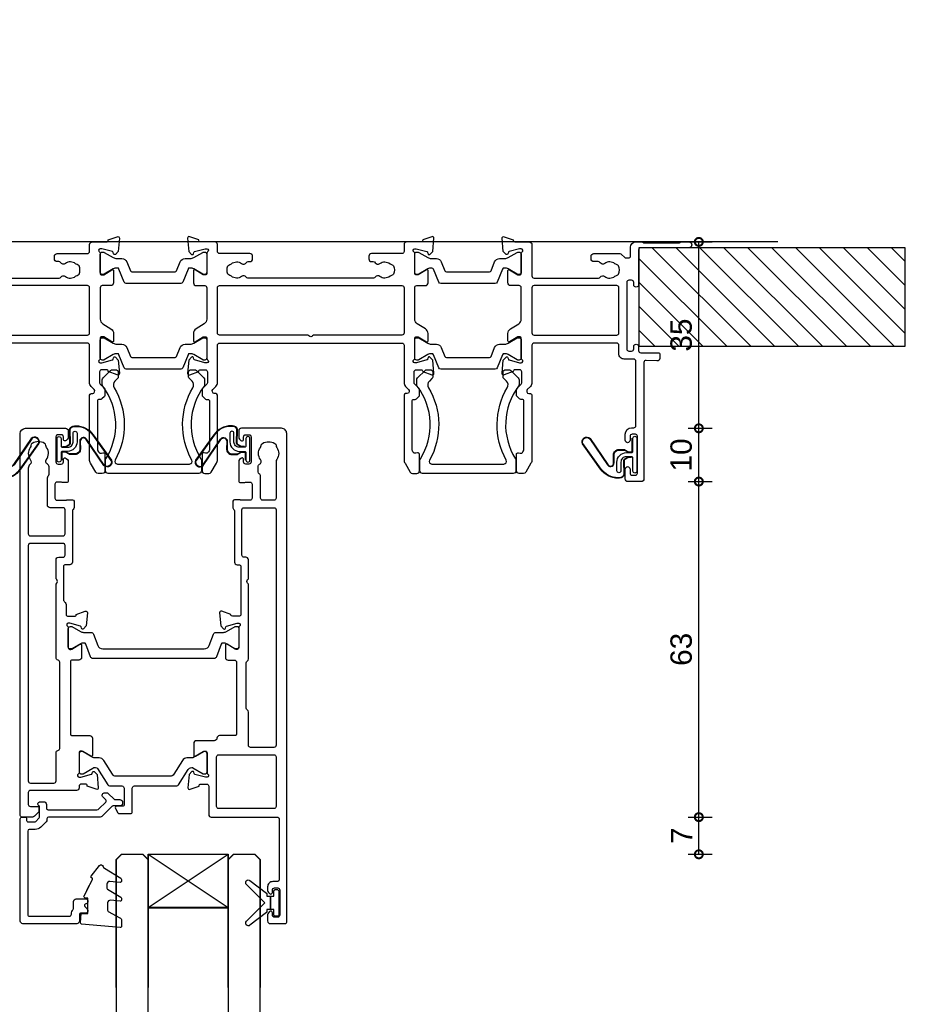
# Model space of a CAD drawing. Header units: millimetres. Extents: x -5338 to 20549, y -6356 to 8276.
# Tile 62 of 176: x -380 to -213, y 1336 to 1520. Entities that reach past the tile are written whole.
import ezdxf

# ---------------------------------------------------------------- set-up
doc = ezdxf.new("R2010")
doc.units = ezdxf.units.MM
doc.header["$PDMODE"] = 1
doc.header["$PDSIZE"] = 5
for name, color, linetype in [('Extrusion', 2, 'Continuous'), ('Glass', 4, 'Continuous'), ('Gray', 8, 'Continuous'), ('polyamide', 6, 'Continuous'), ('Seals', 1, 'Continuous')]:
    doc.layers.add(name, color=color, linetype=linetype)
doc.styles.add('UNO Text', font='arial.ttf')
doc.dimstyles.new('UNO', dxfattribs={"dimtxt": 2, "dimasz": 1.5, "dimexe": 1.25, "dimexo": 0.625, "dimtad": 1, "dimdec": 1, "dimzin": 9, "dimtxsty": 'UNO Text', "dimblk": 'DOTSMALL', "dimcen": 2.5, "dimadec": 0, "dimazin": 0, "dimtfac": 1, "dimtdec": 1, "dimtmove": 0, "dimatfit": 3, "dimfxl": 1, "dimfxlon": 1, "dimarcsym": 0})

# ---------------------------------------------------------------- blocks, each defined once
blk = doc.blocks.new('*U27')
at = {"layer": 'Glass'}
for p, q in [((-8, 0), (7, 10)), ((-8, 10), (7, 0))]:
    blk.add_line(p, q, dxfattribs=at)
for points in [[(-14, 25), (-14, 1), (-13, 0), (-9, 0), (-8, 1), (-8, 25)], [(7, 25), (7, 1), (8, 0), (12, 0), (13, 1), (13, 25)]]:
    blk.add_lwpolyline(points, dxfattribs=at)
blk.add_lwpolyline([(-8, 0), (7, 0), (7, 10), (-8, 10)], close=True, dxfattribs=at)
blk = doc.blocks.new('BACKSEAL1.5')
at = {"layer": 'Seals'}
for points in [[(-0.35, -2.9), (0.3, -2.9), (0.3, -1.65), (0.3, -0.4), (-0.35, -0.4), (-0.35, -0.02, 0.233448), (-0.45, 0.18), (-3.55, 2.55, 0.936585), (-4.2, 1.8), (-0.75, -1.65), (-4.2, -5.1, 0.936585), (-3.55, -5.85), (-0.45, -3.48, 0.233448), (-0.35, -3.28)], [(1.6, 0.85), (1.2, 0.85, 0.414214), (0.95, 0.6), (0.95, -0.4), (0.3, -0.4), (0.3, -1.65), (0.3, -2.9), (0.95, -2.9), (0.95, -3.9, 0.414214), (1.2, -4.15), (1.6, -4.15, 0.414214), (1.85, -3.9), (1.85, -1.65), (1.85, 0.6, 0.414214)]]:
    blk.add_lwpolyline(points, format="xyb", close=True, dxfattribs=at)
blk = doc.blocks.new('421802')
at = {"layer": 'Extrusion'}
blk.add_lwpolyline([(9.2, 23.15, -0.400098), (9.6, 22.76, 0.145125), (9.92, 21.85, -0.157511), (10, 21.62), (10, 20.4, 0.414214), (10.5, 19.9), (12.35, 19.9, 0.414214), (12.65, 20.2), (12.65, 20.5, 0.414214), (12.35, 20.8), (12.32, 20.8, -0.668179), (12.11, 21.31), (12.5, 21.7, 0.198912), (12.65, 22.05), (12.65, 22.25, 0.414214), (12.35, 22.55), (11.4, 22.55, -0.414214), (11.1, 22.85), (11.1, 24.05, 0.414214), (10.6, 24.55), (0.5, 24.55, 0.414214), (0, 24.05), (0, 4.85, 0.414214), (0.3, 4.55), (0.9, 4.55, 0.414214), (1.2, 4.85), (1.2, 5.15, -0.414214), (1.5, 5.45), (2.7, 5.45, -0.198912), (2.91, 5.36), (3.51, 4.76, -0.198912), (3.6, 4.55), (3.6, 2.59, -0.267785), (3.45, 2.33, 0.492955), (3.39, 1.86), (3.45, 1.79, 0.198912), (3.8, 1.65), (4.4, 1.65, 0.414214), (4.9, 2.15), (4.9, 2.85, -0.414214), (5.2, 3.15), (14.4, 3.15, -0.19891), (14.75, 3), (16.03, 1.72, -0.414214), (16.03, 1.3), (15.53, 0.8, 0.668179), (15.88, -0.05), (16.17, -0.05, 0.198912), (16.52, 0.09), (17.59, 1.16, -0.198912), (17.8, 1.25), (18.7, 1.25, 0.414214), (19.2, 1.75), (19.2, 1.95, 0.414214), (18.7, 2.45), (17.4, 2.45, -0.198912), (17.19, 2.53), (15.33, 4.4, 0.198912), (14.98, 4.55), (5.3, 4.55, -0.414213), (5, 4.85), (5, 5.06, 0.198839), (4.85, 5.41), (3.86, 6.41, 0.198912), (2.8, 6.85), (1.7, 6.85, -0.414204), (1.4, 7.15), (1.4, 22.85, -0.414223), (1.7, 23.15)], format="xyb", close=True, dxfattribs=at)
blk = doc.blocks.new('QLON69800')
at = {"layer": 'Seals'}
blk.add_lwpolyline([(0, 3.07), (0, -3.07, 1), (0.76, -3.07), (0.76, -0.63, -0.414214), (1.01, -0.38), (2, -0.38, -0.414214), (3, -1.38), (3, -3.02, 1), (3.76, -3.02), (3.76, -1.42, 0.414214), (1.96, 0.38), (1.01, 0.38, -0.414214), (0.76, 0.63), (0.76, 3.07, 1)], format="xyb", close=True, dxfattribs=at)
for points in [[(1.11, -0.41), (1.47, -0.41, -0.131652), (1.64, -0.45), (2.32, -0.85, -0.268481), (2.5, -1.15), (2.47, -3.72, 0.325102), (3.25, -4.32), (3.54, -4.32, 0.242084), (6.71, -2.69), (10.12, 2.07, 0.831226), (8.85, 2.99), (5.53, -1.92, -0.254578), (4.91, -2.25, -0.379612), (4.26, -1.51), (4.29, -0.03, 0.413856), (3.39, 0.87), (2.4, 0.87, 0.131652), (2.32, 0.85), (1.64, 0.45, -0.131652), (1.47, 0.41), (1.01, 0.41, -0.414214), (0.78, 0.63), (0.78, 2.97)], [(1.01, -0.51), (1.47, -0.51, -0.131652), (1.59, -0.54), (2.27, -0.93, -0.267949), (2.4, -1.15), (2.37, -3.74, 0.330082), (3.25, -4.42), (3.54, -4.42, 0.242084), (6.8, -2.75), (10.2, 2.02, 0.840847), (8.77, 3.05), (5.44, -1.86, -0.252571), (4.92, -2.15), (4.92, -2.15, -0.376647), (4.36, -1.52), (4.39, -0.03, 0.414214), (3.39, 0.97), (2.4, 0.97, 0.131652), (2.27, 0.93), (1.59, 0.54, -0.131652), (1.47, 0.51), (1.01, 0.51, -0.414214), (0.88, 0.63), (0.88, 3.07)]]:
    blk.add_lwpolyline(points, format="xyb", dxfattribs=at)
blk = doc.blocks.new('523200')
at = {"layer": 'Extrusion'}
for points in [[(41, 35.3), (39.8, 35.3, 0.414199), (39.5, 35), (39.5, 34.94), (37.8, 34.32, -0.548619), (37.4, 34.63), (37.62, 37.1), (38.16, 37.64, -0.57735), (38.49, 37.55), (38.57, 37.27, 0.267949), (38.71, 37.13), (40.7, 36.6), (41, 36.6, 0.767301), (41.15, 37.16, -0.267949), (41, 37.42), (41, 41.2, 0.414214), (40.7, 41.5), (40.48, 41.5, 0.137872), (40.33, 41.46), (38.8, 40.53, -0.585524), (38.5, 40.7), (38.5, 43, -0.414214), (39, 43.5), (40.1, 43.5, 0.414214), (40.6, 44), (40.6, 57.3, 0.414214), (40.2, 57.7), (37.4, 57.7, -0.400272), (36.9, 58.18, 0.400272), (36.4, 58.65), (33.05, 58.65, -0.414214), (32.55, 59.15), (32.55, 61.41, -0.585524), (32.85, 61.58), (34.38, 60.65, 0.137872), (34.53, 60.6), (34.75, 60.6, 0.414214), (35.05, 60.9), (35.05, 64.68, -0.267949), (35.2, 64.94, 0.767327), (35.05, 65.5), (34.75, 65.5), (32.76, 64.97, 0.267949), (32.62, 64.83), (32.54, 64.55, -0.57735), (32.21, 64.46), (31.67, 65), (31.45, 67.48, -0.548619), (31.85, 67.78), (33.55, 67.17), (33.55, 67.1, 0.414214), (33.85, 66.8), (34.95, 66.8, 0.414214), (35.35, 67.2), (35.35, 72.5, -0.414214), (35.85, 73), (48.2, 73, 0.414214), (48.6, 73.4), (48.6, 84.7, 0.414216), (48.2, 85.1), (47.4, 85.1, -0.414215), (46.4, 86.1), (46.4, 86.77, -0.198912), (46.55, 87.12), (46.79, 87.36, -0.198912), (47, 87.45, -0.414214), (47.3, 87.15), (47.3, 86.7, 0.414214), (47.7, 86.3), (48.3, 86.3, 0.414214), (48.7, 86.7), (48.7, 91.4, 0.414214), (48.3, 91.8), (47.7, 91.8, 0.414214), (47.3, 91.4), (47.3, 90.95, -0.414214), (47, 90.65, -0.198912), (46.79, 90.74), (46.55, 90.98, -0.198912), (46.4, 91.33), (46.4, 92.5, -0.414214), (46.9, 93), (49.7, 93, -0.414214), (50, 92.7), (50, 1, -0.414214), (49, 0), (41.5, 0, -0.414214), (41, 0.5), (41, 1.67, -0.198912), (41.15, 2.02), (41.39, 2.26, -0.198912), (41.6, 2.35, -0.414214), (41.9, 2.05), (41.9, 1.6, 0.414214), (42.3, 1.2), (42.9, 1.2, 0.414214), (43.3, 1.6), (43.3, 6.3, 0.414214), (42.9, 6.7), (42.3, 6.7, 0.414214), (41.9, 6.3), (41.9, 5.85, -0.414214), (41.6, 5.55, -0.198912), (41.39, 5.64), (41.15, 5.88, -0.198912), (41, 6.23), (41, 9.9, -0.414214), (41.3, 10.2), (41.99, 10.2, -0.147449), (42.16, 10.15, 0.147434), (42.32, 10.1), (43.1, 10.1, 0.414199), (43.5, 10.5), (43.5, 13.1, 0.414199), (43.1, 13.5), (41.42, 13.5, 0.147434), (41.26, 13.45, -0.147449), (41.09, 13.4), (40.2, 13.4, -0.414195), (39.9, 13.7), (39.9, 14.91, -0.245423), (40.03, 15.16, 0.245419), (40.2, 15.49), (40.2, 25.1, -0.414214), (40.7, 25.6), (41, 25.6, 0.414214), (41.4, 26), (41.4, 34.9, 0.414214)], [(8.23, 32.48), (8.32, 32.57, 0.198912), (8.61, 33.28), (8.61, 34.9, -0.414229), (9.01, 35.3), (10.2, 35.3, -0.41507), (10.5, 35), (10.5, 34.94), (12.2, 34.32, 0.548619), (12.6, 34.63), (12.38, 37.1), (11.84, 37.64, 0.57735), (11.51, 37.55), (11.43, 37.27, -0.267949), (11.29, 37.13), (9.3, 36.6), (9, 36.6, -0.767848), (8.85, 37.16, 0.267949), (9, 37.42), (9, 41.2, -0.414214), (9.3, 41.5), (9.52, 41.5, -0.137872), (9.67, 41.46), (11.2, 40.53, 0.585524), (11.5, 40.7), (11.5, 43, 0.414214), (11, 43.5), (9.8, 43.5, -0.414214), (9.4, 43.9), (9.4, 57.3, -0.414214), (9.8, 57.7), (13.05, 57.7, 0.414214), (13.55, 58.2), (13.55, 61.41, 0.585524), (13.25, 61.58), (11.72, 60.65, -0.137872), (11.57, 60.6), (11.35, 60.6, -0.414214), (11.05, 60.9), (11.05, 64.68, 0.267949), (10.9, 64.94, -0.767356), (11.05, 65.5), (11.35, 65.5), (13.37, 64.96, -0.216), (13.48, 64.83), (13.56, 64.55, 0.57735), (13.89, 64.46), (14.43, 65), (14.65, 67.48, 0.548619), (14.25, 67.78), (12.55, 67.17), (12.55, 67.1, -0.414258), (12.25, 66.8), (11.45, 66.8, -0.414214), (11.05, 67.2), (11.05, 67.5, 0.414214), (10.55, 68), (1.9, 68, -0.414214), (1.5, 68.4), (1.5, 70.6, -0.414214), (1.9, 71), (3.2, 71, 0.414214), (3.5, 71.3), (3.5, 71.79, 0.198913), (3.35, 72.15), (2.65, 72.85, 0.198912), (2.29, 73), (0.3, 73, 0.414214), (0, 72.7), (0, 1, 0.414213), (1, 0), (8.5, 0, 0.414214), (9, 0.5), (9, 1.67, 0.198912), (8.85, 2.02), (8.61, 2.26, 0.198912), (8.4, 2.35, 0.414214), (8.1, 2.05), (8.1, 1.6, -0.414214), (7.7, 1.2), (7.1, 1.2, -0.414214), (6.7, 1.6), (6.7, 6.3, -0.414214), (7.1, 6.7), (7.7, 6.7, -0.414214), (8.1, 6.3), (8.1, 5.85, 0.414214), (8.4, 5.55, 0.198912), (8.61, 5.64), (8.85, 5.88, 0.198912), (9, 6.23), (9, 9.9, 0.414214), (8.7, 10.2), (8.01, 10.2, 0.147449), (7.84, 10.15, -0.147434), (7.68, 10.1), (6.9, 10.1, -0.414199), (6.5, 10.5), (6.5, 13.1, -0.414199), (6.9, 13.5), (8.58, 13.5, -0.147434), (8.74, 13.45, 0.147449), (8.91, 13.4), (9.8, 13.4, 0.414195), (10.1, 13.7), (10.1, 14.85, 0.213579), (9.93, 15.22, -0.213492), (9.8, 15.52), (9.8, 25.1, 0.414205), (9.3, 25.6), (8.51, 25.6, -0.414214), (8.11, 26), (8.11, 32.2, -0.198912)], [(37.25, 61.3), (47.6, 61.3, 0.414214), (48, 61.7), (48, 71, 0.414214), (47.6, 71.4), (37.25, 71.4, 0.414214), (36.85, 71), (36.85, 61.7, 0.414214)], [(7.21, 24.2), (8, 24.2, -0.414214), (8.4, 23.8), (8.4, 22, -0.414214), (8, 21.6), (1.91, 21.6, -0.414214), (1.51, 22), (1.51, 66.2, -0.414214), (1.91, 66.6), (6.31, 66.6, -0.414214), (6.71, 66.2), (6.71, 60.9, 0.374777), (7.05, 60.5, -0.374777), (7.4, 60.11), (7.4, 43.9, -0.347172), (7.09, 43.51, 0.347172), (6.71, 43.02), (6.71, 29.25), (6.85, 29.1, -0.414214), (6.85, 28.4), (6.71, 28.25), (6.71, 24.7, 0.414214)], [(42.58, 43.73, -0.250491), (42.8, 43.31), (42.8, 29.25), (42.65, 29.1, 0.414214), (42.65, 28.4), (42.8, 28.25), (42.8, 24.7, -0.414214), (42.3, 24.2), (42, 24.2, 0.414214), (41.6, 23.8), (41.6, 15.3, 0.414214), (42, 14.9), (47.6, 14.9, 0.414214), (48, 15.3), (48, 59.5, 0.414214), (47.6, 59.9), (43.2, 59.9, 0.414214), (42.8, 59.5), (42.8, 53.27, -0.250492), (42.58, 52.86, 0.250492), (42.4, 52.52), (42.4, 44.06, 0.250491)], [(1.51, 19.8, -0.414214), (1.91, 20.2), (8, 20.2, -0.414214), (8.4, 19.8), (8.4, 15.3, -0.414214), (8, 14.9), (5.6, 14.9, 0.414214), (5.1, 14.4), (5.1, 9.3, 0.213426), (5.27, 8.93, -0.213427), (5.4, 8.63), (5.4, 7.21, -0.282791), (5.13, 6.76, 0.443984), (4.89, 5.9, -0.336408), (4.93, 3.6, 0.14398), (4.8, 3.24, -0.245791), (4.55, 2.82, -0.280014), (2.25, 2.82, -0.245791), (2, 3.24, 0.14398), (1.87, 3.6, -0.330962), (1.88, 5.86, 0.379919), (1.81, 6.79, -0.20441), (1.5, 7.51)], [(45.1, 13.1), (45.1, 9, -0.28209), (44.83, 8.55, 0.282093), (44.61, 8.2), (44.61, 7.21, 0.280472), (44.88, 6.76, -0.464553), (45.08, 5.87, 0.330962), (45.07, 3.6, -0.14398), (45.2, 3.24, 0.245791), (45.45, 2.83, 0.280014), (47.75, 2.83, 0.245791), (48, 3.24, -0.14398), (48.13, 3.6, 0.326753), (48.13, 5.85, -0.158963), (48, 6.26), (48, 13.1, 0.414214), (47.6, 13.5), (45.5, 13.5, 0.414213)]]:
    blk.add_lwpolyline(points, format="xyb", close=True, dxfattribs=at)
at = {"layer": 'polyamide'}
for points in [[(18.3, 72.19, -0.267949), (18.56, 72.34), (20.7, 72.34, -0.414214), (21, 72.04), (21, 67.59, 0.338592), (21.41, 67.14), (29.35, 67.14, -0.258663), (29.69, 66.95), (31.49, 64.07, 0.258663), (32.17, 63.69), (32.2, 63.69, 0.131652), (32.4, 63.74), (34.32, 64.85, -0.131652), (34.47, 64.89), (34.65, 64.89, -0.414214), (35.05, 64.49), (35.05, 61.09, -0.414214), (34.65, 60.69), (34.47, 60.69, -0.131652), (34.32, 60.73), (32.4, 61.84, 0.131652), (32.2, 61.89), (31.28, 61.89, -0.258618), (30.43, 62.36), (28.81, 64.96, 0.258618), (28.13, 65.34), (17.97, 65.34, 0.258618), (17.29, 64.96), (15.67, 62.36, -0.258618), (14.82, 61.89), (14, 61.89, 0.131652), (13.6, 61.78), (11.78, 60.73, -0.131652), (11.63, 60.69), (11.45, 60.69, -0.414214), (11.05, 61.09), (11.05, 64.49, -0.414214), (11.45, 64.89), (11.63, 64.89, -0.131652), (11.78, 64.85), (13.6, 63.8, 0.213147), (14, 63.69), (14.15, 63.69, 0.258618), (14.49, 63.88), (16.41, 66.95, -0.258618), (16.75, 67.14), (19.09, 67.14, 0.329573), (19.5, 67.57), (19.5, 70.64, 0.414214), (19.2, 70.94), (18.1, 70.94, -0.57735), (17.84, 71.39)], [(41, 37.51), (41, 41.01, 0.414214), (40.6, 41.41), (40.39, 41.41, 0.125779), (40.3, 41.39), (38.71, 40.47, -0.131829), (38.11, 40.31), (37.97, 40.31, -0.315299), (37.68, 40.51), (36.82, 42.88, 0.315299), (36.35, 43.21), (25, 43.21), (13.65, 43.21, 0.315299), (13.18, 42.88), (12.32, 40.51, -0.315299), (12.03, 40.31), (11.89, 40.31, -0.131829), (11.29, 40.47), (9.66, 41.41), (9.3, 41.41, 0.414214), (9, 41.11), (9, 37.61, 0.414214), (9.4, 37.21), (9.61, 37.21, 0.125778), (9.7, 37.24), (11.29, 38.15, -0.131829), (11.89, 38.31), (13.29, 38.31, 0.315299), (13.76, 38.64), (14.53, 40.75, -0.315299), (15.47, 41.41), (25, 41.41), (34.53, 41.41, -0.315299), (35.47, 40.75), (36.24, 38.64, 0.315299), (36.71, 38.31), (38.11, 38.31, -0.131829), (38.71, 38.15), (40.34, 37.21), (40.7, 37.21, 0.414214)]]:
    blk.add_lwpolyline(points, format="xyb", close=True, dxfattribs=at)
blk = doc.blocks.new('QLON48800')
at = {"layer": 'Seals'}
for points in [[(-1.01, -0.51), (-1.47, -0.51, 0.131652), (-1.59, -0.54), (-2.27, -0.93, 0.267949), (-2.4, -1.15), (-2.37, -3.74, -0.330082), (-3.25, -4.42), (-3.54, -4.42, -0.242084), (-6.8, -2.75), (-10.2, 2.02, -0.840847), (-8.77, 3.05), (-5.44, -1.86, 0.252571), (-4.92, -2.15), (-4.92, -2.15, 0.376647), (-4.36, -1.52), (-4.39, -0.03, -0.414214), (-3.39, 0.97), (-2.4, 0.97, -0.131652), (-2.27, 0.93), (-1.59, 0.54, 0.131652), (-1.47, 0.51), (-1.01, 0.51, 0.414214), (-0.88, 0.63), (-0.88, 2.02)], [(-1.11, -0.41), (-1.47, -0.41, 0.131652), (-1.64, -0.45), (-2.32, -0.85, 0.268481), (-2.5, -1.15), (-2.47, -3.72, -0.325102), (-3.25, -4.32), (-3.54, -4.32, -0.242084), (-6.71, -2.69), (-10.12, 2.07, -0.831226), (-8.85, 2.99), (-5.53, -1.92, 0.254578), (-4.91, -2.25, 0.379612), (-4.26, -1.51), (-4.29, -0.03, -0.413856), (-3.39, 0.87), (-2.4, 0.87, -0.131652), (-2.32, 0.85), (-1.64, 0.45, 0.131652), (-1.47, 0.41), (-1.01, 0.41, 0.414214), (-0.78, 0.63), (-0.78, 1.92)]]:
    blk.add_lwpolyline(points, format="xyb", dxfattribs=at)
blk.add_lwpolyline([(0, 2.02), (0, -2.02, -1), (-0.76, -2.02), (-0.76, -0.63, 0.414214), (-1.01, -0.38), (-2, -0.38, 0.414214), (-3, -1.38), (-3, -3.02, -1), (-3.76, -3.02), (-3.76, -1.42, -0.414214), (-1.96, 0.38), (-1.01, 0.38, 0.414214), (-0.76, 0.63), (-0.76, 2.02, -1)], format="xyb", close=True, dxfattribs=at)
blk = doc.blocks.new('_DotSmall')
at = {"color": 0, "linetype": 'ByBlock', "const_width": 0.5}
blk.add_lwpolyline([(-0.0625, 0, 1), (0.0625, 0, 1)], format="xyb", close=True, dxfattribs=at)
blk = doc.blocks.new('*D523')
at = {"color": 0, "lineweight": -2, "transparency": 16777216}
for p, q in [((-254.2, 1370.7), (-249.7, 1370.7)), ((-252.2, 1363.72), (-252.2, 1370.7)), ((-254.2, 1363.72), (-249.7, 1363.72))]:
    blk.add_line(p, q, dxfattribs=at)
at = {"layer": 'Defpoints', "color": 0, "transparency": 16777216}
for p in [(-331.31, 1370.7), (-252.2, 1370.7), (-337.51, 1363.72)]:
    blk.add_point(p, dxfattribs=at)
at = {"color": 0, "lineweight": -2, "transparency": 16777216, "xscale": 3, "yscale": 3, "zscale": 3}
for p, rotation in [((-252.2, 1370.7), 90), ((-252.2, 1363.72), 270)]:
    blk.add_blockref('_DotSmall', p, dxfattribs=dict(at, rotation=rotation))
at = {"color": 0, "transparency": 16777216, "insert": (-255.45, 1367.21), "char_height": 4, "attachment_point": 5, "rotation": 90, "style": 'UNO Text'}
blk.add_mtext('7', dxfattribs=at)
blk = doc.blocks.new('*D524')
at = {"color": 0, "lineweight": -2, "transparency": 16777216}
for p, q in [((-254.2, 1433.7), (-249.7, 1433.7)), ((-252.2, 1370.7), (-252.2, 1433.7)), ((-254.2, 1370.7), (-249.7, 1370.7))]:
    blk.add_line(p, q, dxfattribs=at)
at = {"layer": 'Defpoints', "color": 0, "transparency": 16777216}
for p in [(-264.37, 1433.7), (-252.2, 1433.7), (-331.31, 1370.7)]:
    blk.add_point(p, dxfattribs=at)
at = {"color": 0, "lineweight": -2, "transparency": 16777216, "xscale": 3, "yscale": 3, "zscale": 3}
for p, rotation in [((-252.2, 1433.7), 90), ((-252.2, 1370.7), 270)]:
    blk.add_blockref('_DotSmall', p, dxfattribs=dict(at, rotation=rotation))
at = {"color": 0, "transparency": 16777216, "insert": (-255.5, 1402.2), "char_height": 4, "attachment_point": 5, "rotation": 90, "style": 'UNO Text'}
blk.add_mtext('63', dxfattribs=at)
blk = doc.blocks.new('*D525')
at = {"color": 0, "lineweight": -2, "transparency": 16777216}
for p, q in [((-254.2, 1443.7), (-249.7, 1443.7)), ((-252.2, 1433.7), (-252.2, 1443.7)), ((-254.2, 1433.7), (-249.7, 1433.7))]:
    blk.add_line(p, q, dxfattribs=at)
at = {"layer": 'Defpoints', "color": 0, "transparency": 16777216}
for p in [(-280.56, 1443.7), (-252.2, 1443.7), (-264.37, 1433.7)]:
    blk.add_point(p, dxfattribs=at)
at = {"color": 0, "lineweight": -2, "transparency": 16777216, "xscale": 3, "yscale": 3, "zscale": 3}
for p, rotation in [((-252.2, 1443.7), 90), ((-252.2, 1433.7), 270)]:
    blk.add_blockref('_DotSmall', p, dxfattribs=dict(at, rotation=rotation))
at = {"color": 0, "transparency": 16777216, "insert": (-255.5, 1438.7), "char_height": 4, "attachment_point": 5, "rotation": 90, "style": 'UNO Text'}
blk.add_mtext('10', dxfattribs=at)
blk = doc.blocks.new('*D526')
at = {"color": 0, "lineweight": -2, "transparency": 16777216}
for p, q in [((-254.2, 1478.7), (-249.7, 1478.7)), ((-252.2, 1443.7), (-252.2, 1478.7)), ((-254.2, 1443.7), (-249.7, 1443.7))]:
    blk.add_line(p, q, dxfattribs=at)
at = {"layer": 'Defpoints', "color": 0, "transparency": 16777216}
for p in [(-263.45, 1478.7), (-252.2, 1478.7), (-280.56, 1443.7)]:
    blk.add_point(p, dxfattribs=at)
at = {"color": 0, "lineweight": -2, "transparency": 16777216, "xscale": 3, "yscale": 3, "zscale": 3}
for p, rotation in [((-252.2, 1478.7), 90), ((-252.2, 1443.7), 270)]:
    blk.add_blockref('_DotSmall', p, dxfattribs=dict(at, rotation=rotation))
at = {"color": 0, "transparency": 16777216, "insert": (-255.5, 1461.2), "char_height": 4, "attachment_point": 5, "rotation": 90, "style": 'UNO Text'}
blk.add_mtext('35', dxfattribs=at)
blk = doc.blocks.new('523004')
at = {"layer": 'Extrusion'}
for points in [[(55.95, 6.8), (80.28, 6.8, -0.24887), (80.61, 6.62, 0.431749), (81.47, 6.48, -0.348271), (83.37, 6.45, 0.12305), (83.68, 6.31, -0.239134), (84.03, 6.03, -0.223031), (84.03, 4.52, -0.239143), (83.68, 4.24, 0.12305), (83.37, 4.1, -0.347914), (81.47, 4.07, 0.449553), (80.59, 3.9, -0.264766), (80.24, 3.7), (79.9, 3.7, 0.414214), (79.4, 3.2), (79.4, 2.7, 0.414214), (79.9, 2.2), (85.6, 2.2, -0.414214), (86, 1.8), (86, 0.5, 0.414214), (86.5, 0), (89.2, 0, -0.414214), (89.5, -0.3), (89.5, -0.36), (91.2, -0.98, 0.548619), (91.6, -0.67), (91.38, 1.8), (90.84, 2.34, 0.57735), (90.51, 2.25), (90.43, 1.97, -0.267949), (90.29, 1.83), (88.3, 1.3), (88, 1.3, -0.767327), (87.85, 1.86, 0.267949), (88, 2.12), (88, 5.9, -0.414214), (88.3, 6.2), (88.52, 6.2, -0.137872), (88.67, 6.16), (90.2, 5.23, 0.585524), (90.5, 5.4), (90.5, 7.7, 0.414214), (90, 8.2), (88.4, 8.2, -0.414214), (88, 8.6), (88, 14.53, -0.261414), (88.48, 15.38), (90.02, 16.32, 0.261413), (90.5, 17.18), (90.5, 18.6, 0.585524), (90.2, 18.77), (88.67, 17.84, -0.137872), (88.52, 17.8), (88.3, 17.8, -0.414214), (88, 18.1), (88, 21.88, 0.267949), (87.85, 22.14, -0.767327), (88, 22.7), (88.3, 22.7), (90.29, 22.17, -0.267949), (90.43, 22.02), (90.51, 21.75, 0.57735), (90.84, 21.66), (91.38, 22.2), (91.6, 24.67, 0.548619), (91.2, 24.98), (89.5, 24.36), (89.5, 24.3, -0.414215), (89.2, 24), (88.3, 24, -0.41421), (87.9, 24.4), (87.9, 26.44, -0.198912), (88.02, 26.72), (88.78, 27.49, 0.198912), (88.9, 27.77), (88.9, 28.74, 0.198912), (88.78, 29.02), (88.31, 29.49, 0.198912), (88.1, 29.58), (87.8, 29.58, -0.414214), (87.5, 29.88), (87.5, 38.99, -0.131653), (87.57, 39.24), (87.68, 39.43, -0.329485), (88.22, 39.67), (88.52, 39.6, 0.493145), (88.9, 39.89), (88.9, 42.98, 0.414213), (88.4, 43.48), (87.59, 43.48, 0.259846), (87.16, 43.22), (86.2, 41.57, 0.131653), (86, 40.82), (86, 28.78, 0.407752), (86.3, 28.48), (86.59, 28.48, -0.593276), (86.87, 27.7), (86.29, 27.12, 0.198843), (86, 26.41), (86, 19.4, -0.413819), (85.6, 19), (71.4, 19, -0.414214)], [(70.5, 17.5), (85.6, 17.5, -0.414214), (86, 17.1), (86, 8.6, -0.414214), (85.6, 8.2), (43.9, 8.2, -0.414213)]]:
    blk.add_lwpolyline(points, format="xyb", dxfattribs=at)
for points in [[(187.5, 2.62), (187.5, 1, 0.41415), (188.5, 0), (189.63, 0, 0.198962), (189.84, 0.09), (189.86, 0.11, -0.198912), (190.07, 0.2), (196.55, 0.2, -0.198912), (196.77, 0.11), (196.79, 0.09, 0.198912), (197, 0), (198.5, 0, 0.909045), (198.5, 1.1), (189.4, 1.1, -0.414214), (189, 1.5), (189, 8.05, 0.999958), (188.1, 8.05), (188.1, 7.6, -0.414214), (187.7, 7.2), (187.2, 7.2, -0.414202), (186.8, 7.6), (186.8, 20.1, -0.414213), (187.2, 20.5), (187.7, 20.5, -0.414215), (188.1, 20.1), (188.1, 19.65, 0.999887), (189, 19.65), (189, 20.4, -0.414219), (189.4, 20.8), (192.7, 20.8, 0.414214), (193, 21.1), (193, 21.87, 0.440011), (192.46, 22.36), (190.42, 22.24, -0.432533), (190, 22.64), (190, 44.5, 0.414214), (189.5, 45), (187, 45, 0.414214), (186.5, 44.5), (186.5, 42.65, 1), (187.4, 42.65), (187.4, 43.4, -0.414214), (187.8, 43.8), (188.4, 43.8, -0.414214), (188.8, 43.4), (188.8, 36.5, -0.414214), (188.4, 36.1), (187.8, 36.1, -0.414214), (187.4, 36.5), (187.4, 37.25, 1), (186.5, 37.25), (186.5, 36.1, 0.414211), (187.7, 34.9), (188.1, 34.9, -0.414213), (188.5, 34.5), (188.5, 22.4, -0.414212), (188.1, 22), (186.3, 22, 0.414214), (185.3, 21), (185.3, 19.4, -0.414214), (184.9, 19), (169.4, 19, -0.41431), (169, 19.4), (169, 26.41, 0.198912), (168.71, 27.12), (168.13, 27.7, -0.593276), (168.41, 28.48), (168.7, 28.48, 0.407752), (169, 28.78), (169, 40.82, 0.131653), (168.8, 41.57), (167.84, 43.22, 0.259212), (167.41, 43.48), (166.6, 43.48, 0.414213), (166.1, 42.98), (166.1, 39.89, 0.493145), (166.48, 39.6), (166.78, 39.67, -0.329451), (167.32, 39.43), (167.43, 39.24, -0.131652), (167.5, 38.99), (167.5, 29.88, -0.414214), (167.2, 29.58), (166.9, 29.58, 0.198912), (166.69, 29.49), (166.18, 28.98, 0.198912), (166.1, 28.77), (166.1, 27.74, 0.198912), (166.18, 27.53), (166.98, 26.72, -0.198912), (167.1, 26.44), (167.1, 24.4, -0.414211), (166.7, 24), (165.8, 24, -0.414218), (165.5, 24.3), (165.5, 24.36), (163.8, 24.98, 0.548619), (163.4, 24.67), (163.62, 22.2), (164.16, 21.66, 0.57735), (164.49, 21.75), (164.57, 22.02, -0.267949), (164.71, 22.17), (166.66, 22.69, -0.065543), (166.74, 22.7), (167, 22.7, -0.767332), (167.15, 22.14, 0.267949), (167, 21.88), (167, 18.1, -0.414214), (166.7, 17.8), (166.48, 17.8, -0.137872), (166.33, 17.84), (164.8, 18.77, 0.585524), (164.5, 18.6), (164.5, 17.18, 0.261413), (164.98, 16.32), (166.52, 15.38, -0.261413), (167, 14.53), (167, 8.6, -0.414218), (166.6, 8.2), (165, 8.2, 0.414451), (164.5, 7.7), (164.5, 5.4, 0.585524), (164.8, 5.23), (166.33, 6.16, -0.137872), (166.48, 6.2), (166.7, 6.2, -0.414214), (167, 5.9), (167, 2.12, 0.267949), (167.15, 1.86, -0.767327), (167, 1.3), (166.74, 1.3, -0.065543), (166.66, 1.31), (164.71, 1.83, -0.267949), (164.57, 1.97), (164.49, 2.25, 0.57735), (164.16, 2.34), (163.62, 1.8), (163.4, -0.67, 0.548619), (163.8, -0.98), (165.5, -0.36), (165.5, -0.3, -0.413627), (165.8, 0), (168.5, 0, 0.413574), (169, 0.5), (169, 6.4, -0.415226), (169.4, 6.8), (181.48, 6.8, -0.248869), (181.81, 6.62, 0.431747), (182.67, 6.48, -0.348271), (184.57, 6.45, 0.12305), (184.88, 6.31, -0.239134), (185.23, 6.03, -0.223031), (185.23, 4.52, -0.239143), (184.88, 4.24, 0.12305), (184.57, 4.1, -0.347914), (182.67, 4.07, 0.449552), (181.79, 3.9, -0.264766), (181.44, 3.7), (180.6, 3.7, 0.414214), (180.1, 3.2), (180.1, 2.7, 0.414214), (180.6, 2.2), (185.47, 2.2, 0.198912), (185.82, 2.35), (186.35, 2.88, -0.198912), (186.71, 3.02), (187.1, 3.02, -0.414214)], [(115.72, 6.8, 0.248906), (115.39, 6.62, -0.431749), (114.53, 6.48, 0.348271), (112.63, 6.45, -0.12305), (112.32, 6.31, 0.239134), (111.97, 6.03, 0.223031), (111.97, 4.52, 0.239143), (112.32, 4.24, -0.12305), (112.63, 4.1, 0.347914), (114.53, 4.07, -0.449553), (115.41, 3.9, 0.264766), (115.75, 3.7), (116.1, 3.7, -0.414214), (116.6, 3.2), (116.6, 2.7, -0.414214), (116.1, 2.2), (110.4, 2.2, 0.414214), (110, 1.8), (110, 0.5, -0.414214), (109.5, 0), (106.8, 0, 0.413247), (106.5, -0.3), (106.5, -0.36), (104.8, -0.98, -0.548619), (104.4, -0.67), (104.62, 1.8), (105.16, 2.34, -0.57735), (105.49, 2.25), (105.57, 1.97, 0.267949), (105.71, 1.83), (107.7, 1.3), (108, 1.3, 0.767028), (108.15, 1.86, -0.26834), (108, 2.12), (108, 5.9, 0.414214), (107.7, 6.2), (107.48, 6.2, 0.137872), (107.33, 6.16), (105.8, 5.23, -0.585524), (105.5, 5.4), (105.5, 7.7, -0.414451), (106, 8.2), (107.6, 8.2, 0.414218), (108, 8.6), (108, 14.53, 0.261413), (107.52, 15.38), (105.98, 16.32, -0.261413), (105.5, 17.18), (105.5, 18.6, -0.585524), (105.8, 18.77), (107.33, 17.84, 0.137872), (107.48, 17.8), (107.7, 17.8, 0.414214), (108, 18.1), (108, 21.88, -0.267949), (108.15, 22.14, 0.767331), (108, 22.7), (107.74, 22.7, 0.065543), (107.66, 22.69), (105.71, 22.17, 0.267949), (105.57, 22.02), (105.49, 21.75, -0.57735), (105.16, 21.66), (104.62, 22.2), (104.4, 24.67, -0.548626), (104.8, 24.98), (106.5, 24.36), (106.5, 24.3, 0.414216), (106.8, 24), (107.7, 24, 0.414211), (108.1, 24.4), (108.1, 26.44, 0.198912), (107.98, 26.72), (107.18, 27.53, -0.198912), (107.1, 27.74), (107.1, 28.77, -0.198912), (107.18, 28.98), (107.69, 29.49, -0.198912), (107.9, 29.58), (108.2, 29.58, 0.414214), (108.5, 29.88), (108.5, 38.99, 0.131652), (108.43, 39.24), (108.32, 39.43, 0.329451), (107.78, 39.67), (107.48, 39.6, -0.493145), (107.1, 39.89), (107.1, 42.98, -0.414213), (107.6, 43.48), (108.41, 43.48, -0.259212), (108.84, 43.22), (109.8, 41.57, -0.131653), (110, 40.82), (110, 28.78, -0.407752), (109.7, 28.48), (109.41, 28.48, 0.593276), (109.13, 27.7), (109.71, 27.12, -0.198912), (110, 26.41), (110, 19.4, 0.414235), (110.4, 19), (144.6, 19, 0.414235), (145, 19.4), (145, 26.41, -0.198912), (145.29, 27.12), (145.87, 27.7, 0.593276), (145.59, 28.48), (145.3, 28.48, -0.407752), (145, 28.78), (145, 40.82, -0.131653), (145.2, 41.57), (146.16, 43.22, -0.259212), (146.59, 43.48), (147.4, 43.48, -0.414213), (147.9, 42.98), (147.9, 39.89, -0.493145), (147.52, 39.6), (147.22, 39.67, 0.329451), (146.68, 39.43), (146.57, 39.24, 0.131652), (146.5, 38.99), (146.5, 29.88, 0.414214), (146.8, 29.58), (147.1, 29.58, -0.198912), (147.31, 29.49), (147.82, 28.98, -0.198912), (147.9, 28.77), (147.9, 27.74, -0.198912), (147.82, 27.53), (147.02, 26.72, 0.198912), (146.9, 26.44), (146.9, 24.4, 0.414211), (147.3, 24), (148.2, 24, 0.414216), (148.5, 24.3), (148.5, 24.36), (150.2, 24.98, -0.548626), (150.6, 24.67), (150.38, 22.2), (149.84, 21.66, -0.57735), (149.51, 21.75), (149.43, 22.02, 0.267949), (149.29, 22.17), (147.34, 22.69, 0.065543), (147.26, 22.7), (147, 22.7, 0.767331), (146.85, 22.14, -0.267949), (147, 21.88), (147, 18.1, 0.414214), (147.3, 17.8), (147.52, 17.8, 0.137872), (147.67, 17.84), (149.2, 18.77, -0.585524), (149.5, 18.6), (149.5, 17.18, -0.261413), (149.02, 16.32), (147.48, 15.38, 0.261413), (147, 14.53), (147, 8.6, 0.414218), (147.4, 8.2), (149, 8.2, -0.414451), (149.5, 7.7), (149.5, 5.4, -0.585524), (149.2, 5.23), (147.67, 6.16, 0.137872), (147.52, 6.2), (147.3, 6.2, 0.414214), (147, 5.9), (147, 2.12, -0.26834), (146.85, 1.86, 0.767028), (147, 1.3), (147.3, 1.3), (149.29, 1.83, 0.267949), (149.43, 1.97), (149.51, 2.25, -0.57735), (149.84, 2.34), (150.38, 1.8), (150.6, -0.67, -0.548619), (150.2, -0.98), (148.5, -0.36), (148.5, -0.3, 0.413247), (148.2, 0), (145.5, 0, -0.414214), (145, 0.5), (145, 1.8, 0.414214), (144.6, 2.2), (138.9, 2.2, -0.414214), (138.4, 2.7), (138.4, 3.2, -0.414214), (138.9, 3.7), (139.24, 3.7, 0.264766), (139.59, 3.9, -0.449553), (140.47, 4.07, 0.347914), (142.37, 4.1, -0.12305), (142.68, 4.24, 0.239143), (143.03, 4.52, 0.223031), (143.03, 6.03, 0.239134), (142.68, 6.31, -0.12305), (142.37, 6.45, 0.348271), (140.47, 6.48, -0.431749), (139.61, 6.62, 0.248871), (139.28, 6.8)], [(127, 17.5), (110.4, 17.5, 0.414211), (110, 17.1), (110, 8.6, 0.414214), (110.4, 8.2), (144.6, 8.2, 0.414214), (145, 8.6), (145, 17.1, 0.414211), (144.6, 17.5), (128, 17.5), (127.85, 17.65, 0.414214), (127.15, 17.65)], [(169.4, 17.5), (184.9, 17.5, -0.414214), (185.3, 17.1), (185.3, 8.6, -0.414214), (184.9, 8.2), (169.4, 8.2, -0.414214), (169, 8.6), (169, 17.1, -0.414211)]]:
    blk.add_lwpolyline(points, format="xyb", close=True, dxfattribs=at)
at = {"layer": 'polyamide'}
for points in [[(88.55, 22.19), (88.4, 22.19, 0.414214), (88, 21.79), (88, 18.39, 0.414214), (88.4, 17.99), (88.55, 17.99, 0.131652), (88.75, 18.04), (90.46, 19.03, -0.131652), (91.06, 19.19), (92.07, 19.19, 0.305731), (92.99, 19.81), (93.68, 21.5, -0.305731), (93.95, 21.69), (102.04, 21.69, -0.305731), (102.32, 21.5), (103, 19.81, 0.305731), (103.93, 19.19), (104.94, 19.19, -0.131652), (105.54, 19.03), (107.25, 18.04, 0.131652), (107.45, 17.99), (107.6, 17.99, 0.414214), (108, 18.39), (108, 21.79, 0.414214), (107.6, 22.19), (107.45, 22.19, 0.131652), (107.25, 22.14), (105.54, 21.15, -0.131652), (104.94, 20.99), (104.76, 20.99, -0.305731), (104.48, 21.18), (103.49, 23.64, 0.305731), (103.12, 23.89), (103.12, 23.89), (92.88, 23.89, 0.305731), (92.51, 23.64), (91.52, 21.18, -0.305731), (91.24, 20.99), (91.06, 20.99, -0.131652), (90.46, 21.15), (88.75, 22.14, 0.131652)], [(147.55, 22.19), (147.4, 22.19, 0.414214), (147, 21.79), (147, 18.39, 0.414214), (147.4, 17.99), (147.55, 17.99, 0.131652), (147.75, 18.04), (149.46, 19.03, -0.131652), (150.06, 19.19), (151.07, 19.19, 0.305731), (151.99, 19.81), (152.67, 21.5, -0.305731), (152.95, 21.69), (161.04, 21.69, -0.305731), (161.32, 21.5), (162, 19.81, 0.305731), (162.93, 19.19), (163.94, 19.19, -0.131652), (164.54, 19.03), (166.24, 18.04, 0.131652), (166.44, 17.99), (166.6, 17.99, 0.414214), (167, 18.39), (167, 21.79, 0.414214), (166.6, 22.19), (166.44, 22.19, 0.131652), (166.24, 22.14), (164.54, 21.15, -0.131652), (163.94, 20.99), (163.76, 20.99, -0.305731), (163.48, 21.18), (162.49, 23.64, 0.305731), (162.12, 23.89), (162.12, 23.89), (151.88, 23.89, 0.305731), (151.51, 23.64), (150.51, 21.18, -0.305731), (150.24, 20.99), (150.06, 20.99, -0.131652), (149.46, 21.15), (147.75, 22.14, 0.131652)], [(88.55, 6.11), (88.4, 6.11, 0.414214), (88, 5.71), (88, 2.31, 0.414214), (88.4, 1.91), (88.55, 1.91, 0.131652), (88.75, 1.96), (90.46, 2.95, -0.131652), (91.06, 3.11), (92.07, 3.11, 0.305731), (92.99, 3.74), (93.68, 5.42, -0.305731), (93.95, 5.61), (102.04, 5.61, -0.305731), (102.32, 5.42), (103, 3.74, 0.305731), (103.93, 3.11), (104.94, 3.11, -0.131652), (105.54, 2.95), (107.25, 1.96, 0.131652), (107.45, 1.91), (107.6, 1.91, 0.414214), (108, 2.31), (108, 5.71, 0.414214), (107.6, 6.11), (107.45, 6.11, 0.131652), (107.25, 6.06), (105.54, 5.07, -0.131652), (104.94, 4.91), (104.76, 4.91, -0.305731), (104.48, 5.1), (103.49, 7.56, 0.305731), (103.12, 7.81), (103.12, 7.81), (92.88, 7.81, 0.305731), (92.51, 7.56), (91.52, 5.1, -0.305731), (91.24, 4.91), (91.06, 4.91, -0.131652), (90.46, 5.07), (88.75, 6.06, 0.131652)], [(147.55, 6.11), (147.4, 6.11, 0.414214), (147, 5.71), (147, 2.31, 0.414214), (147.4, 1.91), (147.55, 1.91, 0.131652), (147.75, 1.96), (149.46, 2.95, -0.131652), (150.06, 3.11), (151.07, 3.11, 0.305731), (151.99, 3.74), (152.67, 5.42, -0.305731), (152.95, 5.61), (161.04, 5.61, -0.305731), (161.32, 5.42), (162, 3.74, 0.305731), (162.93, 3.11), (163.94, 3.11, -0.131652), (164.54, 2.95), (166.24, 1.96, 0.131652), (166.44, 1.91), (166.6, 1.91, 0.414214), (167, 2.31), (167, 5.71, 0.414214), (166.6, 6.11), (166.44, 6.11, 0.131652), (166.24, 6.06), (164.54, 5.07, -0.131652), (163.94, 4.91), (163.76, 4.91, -0.305731), (163.48, 5.1), (162.49, 7.56, 0.305731), (162.12, 7.81), (162.12, 7.81), (151.88, 7.81, 0.305731), (151.51, 7.56), (150.51, 5.1, -0.305731), (150.24, 4.91), (150.06, 4.91, -0.131652), (149.46, 5.07), (147.75, 6.06, 0.131652)]]:
    blk.add_lwpolyline(points, format="xyb", close=True, dxfattribs=at)
blk = doc.blocks.new('423408')
at = {"layer": 'polyamide'}
blk.add_lwpolyline([(18.1, 19.5, -0.414214), (18.6, 19), (18.6, 17.01, -0.141643), (18.52, 16.74, 0.312096), (19.1, 3.11, -0.163239), (19.2, 2.8), (19.2, 1.91, -0.198912), (19.05, 1.55), (17.65, 0.15, -0.198912), (17.29, 0), (16.7, 0, -0.414214), (16.2, 0.5), (16.2, 1.32, -0.198912), (16.35, 1.67), (16.84, 2.16, 0.343243), (16.99, 3.38, -0.267647), (16.8, 16.97, 0.572462), (16.36, 17.71), (2.84, 17.71, 0.572462), (2.4, 16.97, -0.267647), (2.21, 3.38, 0.343243), (2.36, 2.16), (2.85, 1.67, -0.198912), (3, 1.32), (3, 0.5, -0.414214), (2.5, 0), (1.91, 0, -0.198912), (1.55, 0.15), (0.15, 1.55, -0.198912), (0, 1.91), (0, 2.8, -0.163239), (0.1, 3.11, 0.312096), (0.68, 16.74, -0.141643), (0.6, 17.01), (0.6, 19, -0.414214), (1.1, 19.5)], format="xyb", close=True, dxfattribs=at)
blk = doc.blocks.new('*U555')
at = {"linetype": 'ByBlock'}
h = blk.add_hatch(dxfattribs=at)
h.set_pattern_fill('ANSI31', color=40)
h.set_pattern_definition([(45, (90, 9e-13), (-2.245064, 2.245064), [])])
h.paths.add_polyline_path([(-50, -18.5), (-50, 0), (0, 0), (0, -18.5)])
at = {"color": 40, "linetype": 'Continuous'}
blk.add_lwpolyline([(-50, -18.5), (-50, 0), (0, 0), (0, -18.5)], close=True, dxfattribs=at)

msp = doc.modelspace()

# ---------------------------------------------------------------- linework, layer by layer
at = {"layer": 'Gray'}
msp.add_lwpolyline([(-237.38, 1478.7), (-443.51, 1478.7), (-443.51, 1520.42)], dxfattribs=at)
at = {"layer": 'Seals'}
for points in [[(-366.99, 1357), (-365.97, 1358.96), (-365.95, 1359.26), (-366.09, 1359.28, -0.574588), (-366.22, 1359.6), (-364.65, 1361.6, -0.613071), (-363.96, 1361.42, 0.204408), (-363.73, 1361.1), (-360.65, 1359.22, -0.266679), (-360.52, 1359), (-360.52, 1358.7, -0.440011), (-360.79, 1358.45), (-362.7, 1358.62, 0.440011), (-363.25, 1358.12), (-363.25, 1357.36, 0.266679), (-363.12, 1357.15), (-360.65, 1355.7, -0.266679), (-360.52, 1355.49), (-360.52, 1355.18, -0.440011), (-360.79, 1354.94), (-362.58, 1355.09, 0.440011), (-363.12, 1354.59), (-363.12, 1353.23, 0.271081), (-362.99, 1353.01), (-360.8, 1351.78, -0.288187), (-360.52, 1351.33), (-360.52, 1350.22, -0.440011), (-360.79, 1349.98), (-367.99, 1350.61, -0.414214), (-368.22, 1350.88), (-368.07, 1352.6), (-366.82, 1352.6), (-366.82, 1355.5), (-367.27, 1355.5, -0.553939), (-367.54, 1355.94), (-366.53, 1357.89)], [(-366.99, 1357), (-365.97, 1358.96), (-365.95, 1359.26), (-366.09, 1359.28, -0.574588), (-366.22, 1359.6), (-364.65, 1361.6, -0.613071), (-363.96, 1361.42, 0.204408), (-363.73, 1361.1), (-360.65, 1359.22, -0.266679), (-360.52, 1359), (-360.52, 1358.7, -0.440011), (-360.79, 1358.45), (-362.7, 1358.62, 0.440011), (-363.25, 1358.12), (-363.25, 1357.36, 0.266679), (-363.12, 1357.15), (-360.65, 1355.7, -0.266679), (-360.52, 1355.49), (-360.52, 1355.19, -0.440011), (-360.79, 1354.94), (-362.58, 1355.09, 0.440011), (-363.12, 1354.59), (-363.12, 1353.23, 0.271081), (-362.99, 1353.01), (-360.81, 1351.78, -0.288187), (-360.52, 1351.33), (-360.52, 1350.23, -0.440011), (-360.79, 1349.98), (-367.99, 1350.61, -0.414214), (-368.22, 1350.88), (-368.07, 1352.61), (-366.82, 1352.61), (-366.82, 1355.51), (-367.27, 1355.51, -0.553939), (-367.54, 1355.94), (-366.53, 1357.89)]]:
    msp.add_lwpolyline(points, format="xyb", dxfattribs=at)

# ---------------------------------------------------------------- block references
at = {"xscale": -1, "rotation": 180}
for name, p in [('523004', (-452.51, 1478.7)), ('QLON48800', (-336.41, 1439.75)), ('523200', (-379.51, 1443.7)), ('421802', (-379.51, 1375.24)), ('*U27', (-347.51, 1363.72))]:
    msp.add_blockref(name, p, dxfattribs=at)
at = {"xscale": -1}
for name, p in [('*U555', (-263.47, 1477.6)), ('QLON69800', (-263.82, 1438.75))]:
    msp.add_blockref(name, p, dxfattribs=at)
at = {"rotation": 180}
for name, p in [('423408', (-344.92, 1454.71)), ('423408', (-285.92, 1454.71)), ('QLON48800', (-372.61, 1439.75)), ('*U27', (-348.51, 1363.7))]:
    msp.add_blockref(name, p, dxfattribs=at)
for name, p in [('QLON69800', (-386.21, 1438.75)), ('*U27', (-347.51, 1318.68))]:
    msp.add_blockref(name, p)
at = {"layer": 'Seals', "xscale": -1, "rotation": 180}
msp.add_blockref('BACKSEAL1.5', (-332.87, 1352.95), dxfattribs=at)

# ---------------------------------------------------------------- dimensions: what is measured, and where the dimension line sits
for base, p1, p2, picture, middle in [((-252.2, 1478.7), (-280.56, 1443.7), (-263.45, 1478.7), '*D526', (-255.5, 1461.2)), ((-252.2, 1443.7), (-264.37, 1433.7), (-280.56, 1443.7), '*D525', (-255.5, 1438.7)), ((-252.2, 1433.7), (-331.31, 1370.7), (-264.37, 1433.7), '*D524', (-255.5, 1402.2)), ((-252.2, 1370.7), (-337.51, 1363.72), (-331.31, 1370.7), '*D523', (-255.45, 1367.21))]:
    dim = msp.add_linear_dim(base=base, p1=p1, p2=p2, angle=90, dimstyle='UNO')
    dim.commit()
    dim.dimension.update_dxf_attribs({"geometry": picture, "text_midpoint": middle})

doc.saveas('drawing.dxf')
